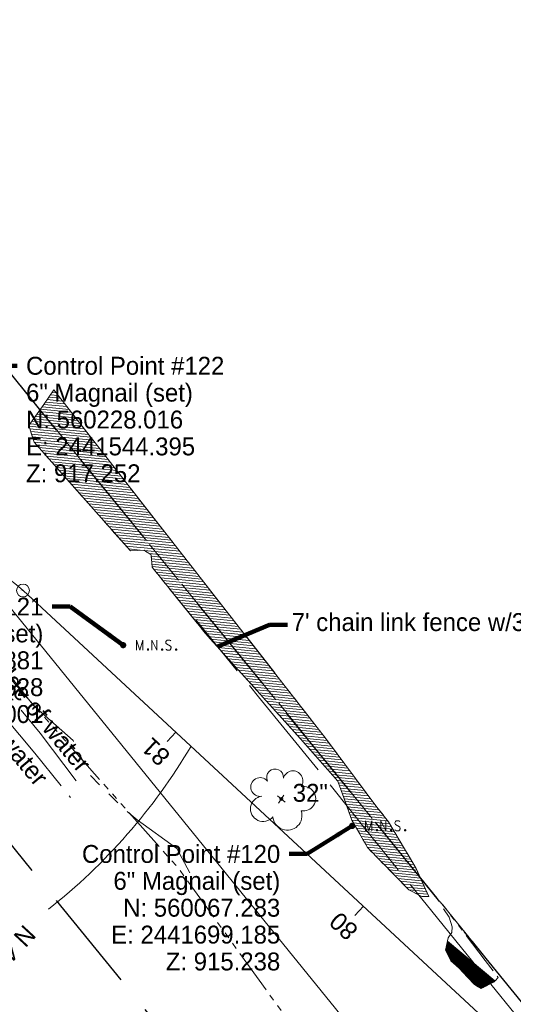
# Model space of a CAD drawing. Header units: feet. Extents: x 2433273 to 2447442, y 555003 to 575201.
# Tile 33 of 226: x 2441569 to 2441762, y 559998 to 560382. Entities that reach past the tile are written whole.
import ezdxf
from ezdxf.enums import TextEntityAlignment as Align

# ---------------------------------------------------------------- set-up
doc = ezdxf.new("R2010")
doc.units = ezdxf.units.FT
doc.header["$LTSCALE"] = 50
doc.header["$MEASUREMENT"] = 0
for name, pattern in [('cl20', [100, 5, -5, 80, -5, 5]), ('cl50', [100, 7.5, -7.5, 70, -7.5, 7.5]), ('corp', [0.4, 0.05, 0.09, 0.08, 0.09, 0.05, -0.04]), ('esmtrrex', [4.75, 0.8, -0.325, -0.325, 0.8, -0.3, 0.8, -0.3, 0.8, -0.3]), ('fenceex', [1, 0.85, -0.075, -0.075]), ('stream', [1.4, 0.7, -0.1, 0.1, -0.1, 0.1, -0.1, 0.1, -0.1])]:
    doc.linetypes.add(name, pattern=pattern)
for name, color, linetype, lineweight in [('DR_X_Ditch', 133, 'stream', 0), ('DV_X_Corp_Line', 7, 'corp', 0), ('EV_Ecological_Wetlands', 151, 'stream', 13), ('GE_P_CL_50', 7, 'cl50', 13), ('HY_X_Water_Edge', 133, 'stream', 0), ('RD_X_Fence', 230, 'fenceex', 0), ('RW_X_CL_20', 6, 'cl20', 0), ('RW_X_Esmt_RR', 6, 'esmtrrex', 30), ('SV_P_Control_Cells_Set', 7, 'Continuous', 0), ('SV_X_Text', 7, 'Continuous', 0), ('VG_X_Cells', 3, 'Continuous', 0), ('VG_X_Text', 7, 'Continuous', 0)]:
    doc.layers.add(name, color=color, linetype=linetype, lineweight=lineweight)
doc.layers.add('GK_Visualization', color=30, linetype='Continuous', lineweight=13, plot=False)
doc.styles.add('Slanted-Normal LS 0.50', font='font31.shx', dxfattribs={"height": 0.14})
doc.styles.add('Slanted-Normal LS 0.50_0', font='font31.shx')
doc.styles.add('Style-font30', font='font30.shx')
doc.styles.add('Style-font31', font='font31.shx')
doc.dimstyles.new('Dec-0  Slanted', dxfattribs={"dimscale": 50, "dimtxt": 0.14, "dimasz": 0.14, "dimexe": 0.07, "dimexo": 0.07, "dimgap": 0.07, "dimtad": 1, "dimdec": 0, "dimzin": 3, "dimdsep": 46, "dimtxsty": 'Slanted-Normal LS 0.50_0', "dimcen": 0.09, "dimclrd": 97, "dimclre": 97, "dimclrt": 7, "dimadec": 0, "dimazin": 3, "dimtfac": 1, "dimtdec": 0, "dimtofl": 0, "dimtmove": 1, "dimatfit": 1, "dimfxl": 1, "dimtzin": 3, "dimlwd": 0, "dimlwe": 0, "dimarcsym": 0})

# ---------------------------------------------------------------- blocks, each defined once
blk = doc.blocks.new('X_131')
at = {"layer": 'GK_Visualization', "color": 1, "linetype": 'Continuous', "lineweight": 0}
for p, q in [((-0.07, -0.07), (0.07, 0.07)), ((-0.07, 0.07), (0.07, -0.07))]:
    blk.add_line(p, q, dxfattribs=at)
blk = doc.blocks.new('SURVPN-CROSS_53')
at = {"layer": 'GK_Visualization', "color": 30, "linetype": 'Continuous', "lineweight": 0}
for p, q in [((0.07, 0), (-0.07, 0)), ((0, 0.07), (0, -0.07))]:
    blk.add_line(p, q, dxfattribs=at)
blk = doc.blocks.new('MNAILS_11')
at = {"layer": 'SV_P_Control_Cells_Set', "linetype": 'Continuous', "lineweight": 0}
h = blk.add_hatch(color=7, dxfattribs=at)
edge = h.paths.add_edge_path()
edge.add_arc((0, 0), 0.0249, 0, 360)
at = {"layer": 'SV_P_Control_Cells_Set', "color": 7, "linetype": 'Continuous', "lineweight": 0, "flags": 128}
for points in [[(0.1045, -0.04), (0.1045, 0.04), (0.1299, -0.04), (0.1541, 0.04), (0.1541, -0.04)], [(0.223, -0.04), (0.223, 0.04), (0.2644, -0.04), (0.2644, 0.04)], [(0.3718, 0.0343), (0.3707, 0.0356), (0.3691, 0.0368), (0.3641, 0.0387), (0.358, 0.04), (0.3536, 0.04), (0.352, 0.04), (0.3448, 0.0381), (0.3388, 0.0343), (0.3349, 0.0293), (0.3338, 0.0242), (0.3338, 0.0204), (0.3349, 0.0154), (0.3393, 0.011), (0.3696, -0.0079), (0.3724, -0.0104), (0.3735, -0.0129), (0.3746, -0.0167), (0.3746, -0.0205), (0.374, -0.0243), (0.3735, -0.0268), (0.3724, -0.03), (0.3713, -0.0325), (0.3702, -0.0344), (0.3685, -0.0362), (0.3669, -0.0375), (0.3647, -0.0388), (0.363, -0.0394), (0.358, -0.04), (0.3503, -0.04), (0.3454, -0.0388), (0.3382, -0.0344), (0.3338, -0.0306)], [(0.1927, -0.0293), (0.1955, -0.0293), (0.1971, -0.0306), (0.1988, -0.0331), (0.1988, -0.0362), (0.1971, -0.0388), (0.1955, -0.04), (0.1927, -0.04), (0.1911, -0.0388), (0.1894, -0.0362), (0.1894, -0.0331), (0.1911, -0.0306), (0.1927, -0.0293)], [(0.3035, -0.0293), (0.3062, -0.0293), (0.3079, -0.0306), (0.3095, -0.0331), (0.3095, -0.0362), (0.3079, -0.0388), (0.3062, -0.04), (0.3035, -0.04), (0.3018, -0.0388), (0.3002, -0.0362), (0.3002, -0.0331), (0.3018, -0.0306), (0.3035, -0.0293)], [(0.4126, -0.0293), (0.4154, -0.0293), (0.417, -0.0306), (0.4187, -0.0331), (0.4187, -0.0362), (0.417, -0.0388), (0.4154, -0.04), (0.4126, -0.04), (0.411, -0.0388), (0.4093, -0.0362), (0.4093, -0.0331), (0.411, -0.0306), (0.4126, -0.0293)]]:
    blk.add_lwpolyline(points, dxfattribs=at)
blk = doc.blocks.new('TREE_7')
at = {"layer": 'VG_X_Cells', "color": 3, "linetype": 'Continuous', "lineweight": 0}
blk.add_circle((0, 0), 0.012, dxfattribs=at)
for centre, radius, start, end in [((-0.0492, 0.1684), 0.0658, 354.0047, 205.97412), ((-0.1655, 0.0932), 0.0735, 39.06254, 279.54124), ((0.0913, 0.1415), 0.0776, 323.82996, 165.0376), ((0.173, 0.0018), 0.0957, 259.14531, 101.45961), ((-0.1427, -0.0774), 0.0987, 96.17219, 320.57371), ((0.0473, -0.1303), 0.1142, 184.94757, 19.45715)]:
    blk.add_arc(centre, radius, start, end, dxfattribs=at)
blk = doc.blocks.new('MNAILS_12')
at = {"layer": 'SV_P_Control_Cells_Set', "linetype": 'Continuous', "lineweight": 0}
h = blk.add_hatch(color=7, dxfattribs=at)
edge = h.paths.add_edge_path()
edge.add_arc((0, 0), 0.0249, 0, 360)
at = {"layer": 'SV_P_Control_Cells_Set', "color": 7, "linetype": 'Continuous', "lineweight": 0, "flags": 128}
for points in [[(0.1045, -0.04), (0.1045, 0.04), (0.1299, -0.04), (0.1541, 0.04), (0.1541, -0.04)], [(0.223, -0.04), (0.223, 0.04), (0.2644, -0.04), (0.2644, 0.04)], [(0.3718, 0.0343), (0.3707, 0.0356), (0.3691, 0.0368), (0.3641, 0.0387), (0.358, 0.04), (0.3536, 0.04), (0.352, 0.04), (0.3448, 0.0381), (0.3388, 0.0343), (0.3349, 0.0293), (0.3338, 0.0242), (0.3338, 0.0204), (0.3349, 0.0154), (0.3393, 0.011), (0.3696, -0.0079), (0.3724, -0.0104), (0.3735, -0.0129), (0.3746, -0.0167), (0.3746, -0.0205), (0.374, -0.0243), (0.3735, -0.0268), (0.3724, -0.03), (0.3713, -0.0325), (0.3702, -0.0344), (0.3685, -0.0362), (0.3669, -0.0375), (0.3647, -0.0388), (0.363, -0.0394), (0.358, -0.04), (0.3503, -0.04), (0.3454, -0.0388), (0.3382, -0.0344), (0.3338, -0.0306)], [(0.1927, -0.0293), (0.1955, -0.0293), (0.1971, -0.0306), (0.1988, -0.0331), (0.1988, -0.0362), (0.1971, -0.0388), (0.1955, -0.04), (0.1927, -0.04), (0.1911, -0.0388), (0.1894, -0.0362), (0.1894, -0.0331), (0.1911, -0.0306), (0.1927, -0.0293)], [(0.3035, -0.0293), (0.3062, -0.0293), (0.3079, -0.0306), (0.3095, -0.0331), (0.3095, -0.0362), (0.3079, -0.0388), (0.3062, -0.04), (0.3035, -0.04), (0.3018, -0.0388), (0.3002, -0.0362), (0.3002, -0.0331), (0.3018, -0.0306), (0.3035, -0.0293)], [(0.4126, -0.0293), (0.4154, -0.0293), (0.417, -0.0306), (0.4187, -0.0331), (0.4187, -0.0362), (0.417, -0.0388), (0.4154, -0.04), (0.4126, -0.04), (0.411, -0.0388), (0.4093, -0.0362), (0.4093, -0.0331), (0.411, -0.0306), (0.4126, -0.0293)]]:
    blk.add_lwpolyline(points, dxfattribs=at)

msp = doc.modelspace()

# ---------------------------------------------------------------- hatches: boundary and pattern name
at = {"layer": 'EV_Ecological_Wetlands', "linetype": 'Continuous'}
h = msp.add_hatch(dxfattribs=at)
h.set_pattern_fill('HATCH', color=256, style=0, pattern_type=2)
h.set_pattern_definition([(174.46573, (2441619.7035, 560178.7183), (-0.096441, -0.9953387), [])])
h.paths.add_polyline_path([(2441729.15, 560039.65), (2441724.15, 560050.6), (2441713.39, 560068.86), (2441708.87, 560074.56), (2441687.93, 560102.6), (2441687.35, 560103.38), (2441582.49, 560237.61), (2441578.66, 560231.85), (2441572.77, 560223.72), (2441574.85, 560217.13), (2441586.72, 560203.74), (2441612.48, 560174.68), (2441617.82, 560174.94), (2441620.56, 560173.12), (2441620.95, 560168.3), (2441642.55, 560141.58), (2441679.01, 560101.3), (2441693.6, 560084.7), (2441699.07, 560069.47), (2441705.19, 560058.79), (2441721.34, 560042.26), (2441726.42, 560039.65)])
h = msp.add_hatch(dxfattribs=at)
h.set_pattern_fill('HATCH', color=256, style=0, pattern_type=2)
h.set_pattern_definition([(217.2794, (2441740.50786, 560016.12458), (0.1514255, -0.198923), [])])
h.paths.add_polyline_path([(2441735.7, 560018.73), (2441737.76, 560014.5), (2441740.99, 560011.7), (2441744.29, 560008.14), (2441746.98, 560005.28), (2441749.58, 560003.76), (2441754.68, 560006.36), (2441754.99, 560006.69), (2441736.49, 560022.23)])

# ---------------------------------------------------------------- linework, layer by layer
at = {"layer": 'DR_X_Ditch', "ltscale": 0.500001, "flags": 128}
msp.add_lwpolyline([(2441358.41, 560427.51), (2441355.38, 560425.57), (2441352.75, 560408.92), (2441351.11, 560395.81), (2441349.48, 560385.99), (2441350.7, 560379.84), (2441356.85, 560371.66), (2441368.72, 560357.73), (2441397.38, 560327.02), (2441414.58, 560306.55), (2441434.23, 560277.07), (2441455.94, 560248.41), (2441472.02, 560239.05), (2441524.16, 560171.74), (2441570.41, 560119.22), (2441631.72, 560050.14), (2441688.18, 559971.8), (2441720.61, 559937.57), (2441758.8, 559870.69), (2441811.11, 559812.92), (2441841.05, 559767.33), (2441924.21, 559674.5), (2441993.78, 559587.12), (2442062.29, 559507.2), (2442105.72, 559448.43), (2442150.25, 559409.82), (2442194.5, 559356.99), (2442237.65, 559300.72), (2442235.48, 559293.84), (2442267.88, 559245.7), (2442335, 559173.06), (2442429.45, 559039.15), (2442475.06, 558964.21), (2442507.5, 558921.86), (2442529.84, 558887.42), (2442538.75, 558878.11), (2442552.64, 558871.16), (2442569.49, 558860.72), (2442580.62, 558823.82), (2442606.84, 558787.78), (2442606.84, 558764.86), (2442632.36, 558720.07), (2442655.28, 558679.45), (2442694.34, 558606.01)], dxfattribs=at)
at = {"layer": 'DV_X_Corp_Line', "flags": 128}
msp.add_lwpolyline([(2442298.01, 557666.02), (2442294.58, 558000.57), (2442425.8, 558006.5), (2442420.01, 558432.52), (2442560.79, 558435.45), (2442758.43, 558439.57), (2442860.6, 558441.7), (2443033.79, 558444.61), (2443023.24, 559005.75), (2442548.67, 559004.51, 0.020581), (2442263.58, 559386.03), (2441313.86, 560553.53), (2441470.06, 560781.86), (2442304.23, 560137.88, 0.130723), (2442394.25, 560099.97), (2442424.18, 560095.79, -0.130727), (2442542.63, 560045.9), (2442658.34, 559956.35), (2442963.02, 560352.65)], format="xyb", dxfattribs=at)
at = {"layer": 'EV_Ecological_Wetlands', "linetype": 'Continuous', "flags": 128}
for points in [[(2441729.15, 560039.65), (2441724.15, 560050.6), (2441713.39, 560068.86), (2441708.87, 560074.56), (2441687.93, 560102.6), (2441687.35, 560103.38), (2441582.49, 560237.61), (2441578.66, 560231.85), (2441572.77, 560223.72), (2441574.85, 560217.13), (2441586.72, 560203.74), (2441612.48, 560174.68), (2441617.82, 560174.94), (2441620.56, 560173.12), (2441620.95, 560168.3), (2441642.55, 560141.58), (2441679.01, 560101.3), (2441693.6, 560084.7), (2441699.07, 560069.47), (2441705.19, 560058.79), (2441721.34, 560042.26), (2441726.42, 560039.65), (2441729.15, 560039.65)], [(2441735.7, 560018.73), (2441737.76, 560014.5), (2441740.99, 560011.7), (2441744.29, 560008.14), (2441746.98, 560005.28), (2441749.58, 560003.76), (2441754.68, 560006.36), (2441754.99, 560006.69), (2441736.49, 560022.23), (2441735.7, 560018.73)]]:
    msp.add_lwpolyline(points, close=True, dxfattribs=at)
at = {"layer": 'EV_Ecological_Wetlands', "ltscale": 0.500001, "flags": 128}
for points in [[(2441726.42, 560039.65), (2441721.34, 560042.26), (2441705.19, 560058.79), (2441699.07, 560069.47), (2441693.6, 560084.7), (2441679.01, 560101.3), (2441642.55, 560141.58), (2441620.95, 560168.3), (2441620.56, 560173.12), (2441617.82, 560174.94), (2441612.48, 560174.68), (2441586.72, 560203.74), (2441574.85, 560217.13), (2441572.77, 560223.72), (2441578.66, 560231.85), (2441582.49, 560237.61), (2441687.35, 560103.38), (2441687.93, 560102.6), (2441708.87, 560074.56), (2441713.39, 560068.86), (2441724.15, 560050.6), (2441729.15, 560039.65), (2441726.42, 560039.65)], [(2441735.7, 560018.73), (2441736.78, 560023.51), (2441738.19, 560025.68), (2441738.3, 560027.85), (2441737.08, 560031.58), (2441734.39, 560035.55), (2441734.39, 560036.75), (2441751.15, 560014.74), (2441756.31, 560008.1), (2441754.68, 560006.36), (2441749.58, 560003.76), (2441746.98, 560005.28), (2441744.29, 560008.14), (2441740.99, 560011.7), (2441737.76, 560014.5), (2441735.7, 560018.73)]]:
    msp.add_lwpolyline(points, close=True, dxfattribs=at)
at = {"layer": 'EV_Ecological_Wetlands', "ltscale": 1.000002, "flags": 128}
msp.add_lwpolyline([(2441635.73, 560048.95), (2441630.57, 560058.41), (2441615.08, 560069.6), (2441609.91, 560073.9), (2441596.14, 560087.67), (2441590.12, 560100.58), (2441574.63, 560114.35), (2441558.28, 560135.01), (2441538.48, 560155.66), (2441524.71, 560168.57), (2441507.5, 560180.62), (2441495.45, 560191.81), (2441481.68, 560204.72), (2441469.63, 560214.19)], dxfattribs=at)
at = {"layer": 'GE_P_CL_50'}
msp.add_line((2441754.32, 559988.88), (2441570.48, 560159.23), dxfattribs=at)
at = {"layer": 'GE_P_CL_50', "linetype": 'Continuous'}
for p, q in [((2441630.21, 560103.88), (2441626.81, 560100.21)), ((2441703.56, 560035.91), (2441700.16, 560032.25))]:
    msp.add_line(p, q, dxfattribs=at)
msp.add_circle((2441570.48, 560159.23), 2.5, dxfattribs=at)
at = {"layer": 'GE_P_CL_50'}
msp.add_arc((2441529.69, 560115.22), 60, 47.1814, 79.5199, dxfattribs=at)
at = {"layer": 'GE_P_CL_50', "linetype": 'Continuous', "extrusion": (0, 0, -1)}
msp.add_arc((-2441435.73, 560217.54), 233.19, 210.736, 231.6256, dxfattribs=at)
at = {"layer": 'GK_Visualization', "color": 1}
msp.add_line((2441754.32, 559988.88), (2441570.48, 560159.23), dxfattribs=at)
at = {"layer": 'GK_Visualization', "color": 1, "flags": 128}
msp.add_lwpolyline([(2441570.48, 560159.23, 0.142047), (2441540.61, 560174.22), (2440920.75, 560288.88, -0.221565), (2440879.47, 560318.29, 0.367642), (2440806.46, 560344.98), (2440506.24, 560233.98, -0.370651), (2440432.93, 560261.22), (2440366.26, 560381.79, 0.037029), (2440361.4, 560389.22), (2440318.88, 560444.78), (2440293.97, 560482.32, -0.041128), (2440289.22, 560490.96), (2440256.67, 560563.59)], format="xyb", dxfattribs=at)
at = {"layer": 'GK_Visualization', "color": 30}
msp.add_arc((2441529.69, 560115.22), 60, 47.1814, 79.5199, dxfattribs=at)
at = {"layer": 'HY_X_Water_Edge', "flags": 128}
for points in [[(2441475.56, 560219.13), (2441496.13, 560191.7), (2441523.49, 560158.9), (2441532.24, 560148.34), (2441542.92, 560134.12), (2441560.83, 560112.71), (2441575.12, 560095.72), (2441589.08, 560078.3)], [(2441480.31, 560220.12), (2441502.45, 560193.05), (2441527.37, 560163.75), (2441537.57, 560150.26), (2441551.68, 560132.59), (2441566.36, 560116.62), (2441577.23, 560103.5), (2441593.43, 560081.99)]]:
    msp.add_lwpolyline(points, dxfattribs=at)
at = {"layer": 'RD_X_Fence', "flags": 128}
msp.add_lwpolyline([(2441905.98, 559817.03), (2441844.43, 559892.93), (2441826.88, 559914.63), (2441809.33, 559936.53), (2441789.23, 559961.1), (2441762.86, 559993.76), (2441746.39, 560014.18), (2441728.12, 560036.65), (2441706.44, 560063.4), (2441685.92, 560089.01), (2441662.58, 560117.72), (2441638.18, 560147.64)], dxfattribs=at)
at = {"layer": 'RW_X_CL_20'}
for q in [(2438921.81, 563402.2), (2439727.24, 562412.07)]:
    msp.add_line((2442616.69, 558860.03), q, dxfattribs=at)
at = {"layer": 'RW_X_Esmt_RR'}
for p, q in [((2442263.58, 559386.03), (2441313.86, 560553.53)), ((2442173.59, 559312.83), (2441167.05, 560550.19))]:
    msp.add_line(p, q, dxfattribs=at)
at = {"layer": 'VG_X_Text', "color": 1}
for p, q in [((2441672.43, 560079.32), (2441670.44, 560076.19)), ((2441669.92, 560079.04), (2441672.94, 560076.59))]:
    msp.add_line(p, q, dxfattribs=at)

# ---------------------------------------------------------------- block references
at = {"layer": 'GK_Visualization', "color": 1, "linetype": 'Continuous', "lineweight": 0}
msp.add_blockref('X_131', (2441570.48, 560159.23), dxfattribs=at)
at = {"layer": 'GK_Visualization', "color": 30, "linetype": 'Continuous', "lineweight": 0}
msp.add_blockref('SURVPN-CROSS_53', (2441570.48, 560159.23), dxfattribs=at)
at = {"layer": 'SV_P_Control_Cells_Set', "color": 7, "linetype": 'Continuous', "lineweight": 0, "xscale": 50, "yscale": 50, "zscale": 50}
for name, p in [('MNAILS_11', (2441609.63, 560137.88)), ('MNAILS_12', (2441699.19, 560067.28))]:
    msp.add_blockref(name, p, dxfattribs=at)
at = {"layer": 'VG_X_Cells', "color": 3, "linetype": 'Continuous', "lineweight": 0, "xscale": 50, "yscale": 50, "zscale": 50}
msp.add_blockref('TREE_7', (2441671.48, 560077.81), dxfattribs=at)

# ---------------------------------------------------------------- texts
at = {"layer": 'GE_P_CL_50', "linetype": 'Continuous', "style": 'Style-font31'}
for s, p in [('81', (2441624.72, 560098.74)), ('80', (2441698.2, 560030.65))]:
    msp.add_text(s, height=7, rotation=137.1814, dxfattribs=at).set_placement(p, align=Align.CENTER)
msp.add_text('N 47%%d 10\' 53" W', height=7, rotation=227.1814, dxfattribs=at).set_placement((2441553.58, 560000.08), align=Align.TOP_CENTER)
at = {"layer": 'GK_Visualization', "color": 1, "style": 'Style-font30'}
msp.add_text('TEMP1000', height=0.14, dxfattribs=at).set_placement((2441570.48, 560159.23), align=Align.RIGHT)
at = {"layer": 'SV_X_Text', "style": 'Slanted-Normal LS 0.50'}
msp.add_text('edge of water', height=7, rotation=309.6426, dxfattribs=at).set_placement((2441574.14, 560109.43), align=Align.CENTER)
msp.add_text('edge of water', height=7, rotation=310.0481, dxfattribs=at).set_placement((2441562.59, 560108.45), align=Align.TOP_CENTER)
at = {"layer": 'SV_X_Text', "char_height": 7, "style": 'Slanted-Normal LS 0.50'}
for s, insert, attachment_point, line_spacing_factor in [('Control Point #121\\P6" Magnail (set)^JN: 560137.881\\PE: 2441609.628\\PZ: 919.001', (2441578.42, 560156.47), 3, 0.9), ("7' chain link fence w/3 barbed wires at top", (2441675.53, 560145.84), 4, 0.606), ('Control Point #120\\P6" Magnail (set)\\PN: 560067.283\\PE: 2441699.185\\PZ: 915.238', (2441671.06, 560059.81), 3, 0.9)]:
    msp.add_mtext(s, dxfattribs=dict(at, insert=insert, attachment_point=attachment_point, line_spacing_factor=line_spacing_factor))
at = {"layer": 'VG_X_Text', "style": 'Slanted-Normal LS 0.50'}
msp.add_text('32"', height=7, dxfattribs=at).set_placement((2441675.95, 560083.69), align=Align.TOP_LEFT)
at = {"layer": 'VG_X_Text', "insert": (2441571.66, 560250.53), "char_height": 7, "attachment_point": 1, "line_spacing_factor": 0.9, "style": 'Slanted-Normal LS 0.50'}
msp.add_mtext('Control Point #122\\P6" Magnail (set)\\PN: 560228.016\\PE: 2441544.395\\PZ: 917.252', dxfattribs=at)

# ---------------------------------------------------------------- leaders
at = {"layer": 'SV_X_Text', "color": 97, "linetype": 'Continuous', "lineweight": 0, "annotation_type": 0, "has_hookline": 1}
for points, hookline_direction, text_width in [([(2441453.96, 560268.31), (2441475.66, 560288.89), (2441482.66, 560288.89)], 0, 101.28), ([(2441609.63, 560137.88), (2441588.92, 560152.97), (2441581.92, 560152.97)], 1, 98.78), ([(2441646.6, 560137.35), (2441666.9, 560145.84), (2441673.9, 560145.84)], 0, 245.11), ([(2441699.19, 560067.28), (2441681.56, 560056.31), (2441674.56, 560056.31)], 1, 101.44)]:
    msp.add_leader(points, dimstyle='Dec-0  Slanted', override={"dimtad": 0, "dimclrd": 0, "dimlwd": 65534}, dxfattribs=dict(at, hookline_direction=hookline_direction, text_width=text_width))
at = {"layer": 'VG_X_Text', "color": 97, "linetype": 'Continuous', "lineweight": 0, "annotation_type": 0, "has_hookline": 1, "hookline_direction": 0, "text_width": 101.11}
msp.add_leader([(2441544.4, 560228.02), (2441561.16, 560247.03), (2441568.16, 560247.03)], dimstyle='Dec-0  Slanted', override={"dimtad": 0, "dimclrd": 0, "dimlwd": 65534}, dxfattribs=at)

doc.saveas('drawing.dxf')
